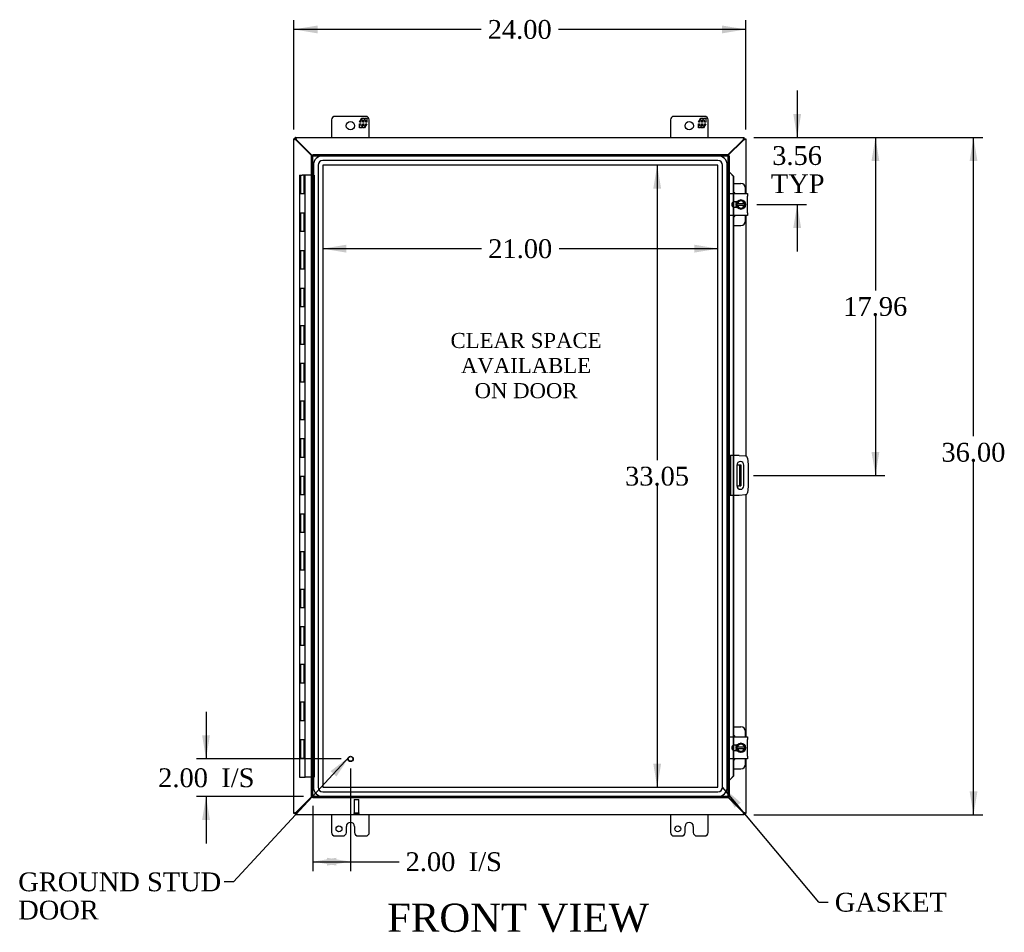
# Model space of a CAD drawing. Header units: inches. Extents: x 6 to 237, y 0 to 157.
# Tile 3 of 8: x 65 to 117, y 54 to 103. Entities that reach past the tile are written whole.
import ezdxf
from ezdxf.enums import TextEntityAlignment as Align

# ---------------------------------------------------------------- set-up
doc = ezdxf.new("R2010")
doc.units = ezdxf.units.IN
doc.header["$MEASUREMENT"] = 0
for name, color, linetype in [('COM40153-1', 7, 'CONTINUOUS'), ('COM40153-2', 7, 'CONTINUOUS'), ('COM42667', 7, 'CONTINUOUS'), ('COM42780', 7, 'CONTINUOUS'), ('COM48487', 7, 'CONTINUOUS'), ('COM70219', 7, 'CONTINUOUS'), ('COM71780-20', 7, 'CONTINUOUS'), ('DEFAULT', 7, 'CONTINUOUS'), ('FET07710', 7, 'CONTINUOUS'), ('HNG10620-32B', 7, 'CONTINUOUS'), ('HNG10620-32C', 7, 'CONTINUOUS'), ('SCC19011', 7, 'CONTINUOUS'), ('SPR20265', 7, 'CONTINUOUS'), ('STD21878', 7, 'CONTINUOUS'), ('WAF25035', 7, 'CONTINUOUS')]:
    doc.layers.add(name, color=color, linetype=linetype)
doc.styles.add('SEACAD_TIMES_NEW_ROMAN', font='times.ttf')

# ---------------------------------------------------------------- blocks, each defined once
blk = doc.blocks.new('SEANNOT_GROUP2')
at = {"layer": 'DEFAULT', "linetype": 'Continuous'}
blk.add_hatch(color=136, dxfattribs=at).paths.add_polyline_path([(81.452, 62.296), (82.147, 63.355), (81.146, 62.579)])
at = {"layer": 'DEFAULT', "color": 136, "linetype": 'Continuous'}
blk.add_line((75.986, 56.694), (75.486, 56.694), dxfattribs=at)
blk.add_lwpolyline([(75.986, 56.694), (82.147, 63.355)], dxfattribs=at)
at = {"layer": 'DEFAULT', "color": 136, "linetype": 'Continuous', "style": 'SEACAD_TIMES_NEW_ROMAN'}
for s, p in [('GROUND STUD', (64.544, 57.194)), ('DOOR', (64.544, 55.694))]:
    blk.add_text(s, height=1, dxfattribs=at).set_placement(p, align=Align.TOP_LEFT)
blk = doc.blocks.new('SEANNOT_GROUP3')
at = {"layer": 'DEFAULT', "linetype": 'Continuous'}
blk.add_hatch(color=136, dxfattribs=at).paths.add_polyline_path([(102.933, 60.906), (101.972, 61.732), (102.613, 60.639)])
at = {"layer": 'DEFAULT', "color": 136, "linetype": 'Continuous'}
blk.add_line((107.082, 55.611), (107.582, 55.611), dxfattribs=at)
blk.add_lwpolyline([(107.082, 55.611), (101.972, 61.732)], dxfattribs=at)
at = {"layer": 'DEFAULT', "color": 136, "linetype": 'Continuous', "style": 'SEACAD_TIMES_NEW_ROMAN'}
blk.add_text('GASKET', height=1, dxfattribs=at).set_placement((107.932, 56.111), align=Align.TOP_LEFT)
blk = doc.blocks.new('GDIMGGROUP')
at = {"layer": 'DEFAULT', "linetype": 'Continuous'}
for points in [[(115.511, 95.008), (115.302, 96.258), (115.094, 95.008)], [(115.511, 61.508), (115.094, 61.508), (115.302, 60.258)]]:
    blk.add_hatch(color=136, dxfattribs=at).paths.add_polyline_path(points)
at = {"layer": 'DEFAULT', "color": 136, "linetype": 'Continuous'}
for p, q in [((103.624, 96.258), (115.802, 96.258)), ((115.302, 80.377), (115.302, 96.258)), ((115.302, 60.258), (115.302, 79.027)), ((103.624, 60.258), (115.802, 60.258))]:
    blk.add_line(p, q, dxfattribs=at)
at = {"layer": 'DEFAULT', "color": 136, "linetype": 'Continuous', "style": 'SEACAD_TIMES_NEW_ROMAN'}
blk.add_text('36.00', height=1, dxfattribs=at).set_placement((113.596, 80.027), align=Align.TOP_LEFT)
blk = doc.blocks.new('GDIMGGROUP1')
at = {"layer": 'DEFAULT', "linetype": 'Continuous'}
for points in [[(74.315, 64.477), (74.523, 63.227), (74.731, 64.477)], [(74.315, 59.977), (74.731, 59.977), (74.523, 61.227)]]:
    blk.add_hatch(color=136, dxfattribs=at).paths.add_polyline_path(points)
at = {"layer": 'DEFAULT', "color": 136, "linetype": 'Continuous'}
for p, q in [((74.523, 65.727), (74.523, 63.227)), ((81.705, 63.227), (74.023, 63.227)), ((79.705, 61.227), (74.023, 61.227)), ((74.523, 61.227), (74.523, 58.727))]:
    blk.add_line(p, q, dxfattribs=at)
at = {"layer": 'DEFAULT', "color": 136, "linetype": 'Continuous', "style": 'SEACAD_TIMES_NEW_ROMAN'}
for s, p in [('I/S', (75.335, 62.727)), ('2.00', (71.981, 62.727))]:
    blk.add_text(s, height=1, dxfattribs=at).set_placement(p, align=Align.TOP_LEFT)
blk = doc.blocks.new('GDIMGGROUP9')
at = {"layer": 'DEFAULT', "linetype": 'Continuous'}
for points in [[(106.14, 97.508), (105.724, 97.508), (105.932, 96.258)], [(106.14, 91.446), (105.932, 92.696), (105.724, 91.446)]]:
    blk.add_hatch(color=136, dxfattribs=at).paths.add_polyline_path(points)
at = {"layer": 'DEFAULT', "color": 136, "linetype": 'Continuous'}
for p, q in [((105.932, 98.758), (105.932, 96.258)), ((103.624, 96.258), (106.432, 96.258)), ((103.792, 92.696), (106.432, 92.696)), ((105.932, 92.696), (105.932, 90.196))]:
    blk.add_line(p, q, dxfattribs=at)
at = {"layer": 'DEFAULT', "color": 136, "linetype": 'Continuous', "style": 'SEACAD_TIMES_NEW_ROMAN'}
for s, p in [('3.56', (104.605, 95.8)), ('TYP', (104.534, 94.3))]:
    blk.add_text(s, height=1, dxfattribs=at).set_placement(p, align=Align.TOP_LEFT)
blk = doc.blocks.new('GDIMGGROUP10')
at = {"layer": 'DEFAULT', "linetype": 'Continuous'}
for points in [[(110.298, 95.008), (110.09, 96.258), (109.881, 95.008)], [(110.298, 79.548), (109.881, 79.548), (110.09, 78.298)]]:
    blk.add_hatch(color=136, dxfattribs=at).paths.add_polyline_path(points)
at = {"layer": 'DEFAULT', "color": 136, "linetype": 'Continuous'}
for p, q in [((103.624, 96.258), (110.59, 96.258)), ((110.09, 96.258), (110.09, 88.128)), ((110.09, 86.778), (110.09, 78.298)), ((103.603, 78.298), (110.59, 78.298))]:
    blk.add_line(p, q, dxfattribs=at)
at = {"layer": 'DEFAULT', "color": 136, "linetype": 'Continuous', "style": 'SEACAD_TIMES_NEW_ROMAN'}
blk.add_text('17.96', height=1, dxfattribs=at).set_placement((108.383, 87.778), align=Align.TOP_LEFT)
blk = doc.blocks.new('GDIMGGROUP15')
at = {"layer": 'DEFAULT', "linetype": 'Continuous'}
for points in [[(81.455, 57.558), (81.455, 57.974), (80.205, 57.766)], [(80.955, 57.558), (82.205, 57.766), (80.955, 57.974)]]:
    blk.add_hatch(color=136, dxfattribs=at).paths.add_polyline_path(points)
at = {"layer": 'DEFAULT', "color": 136, "linetype": 'Continuous'}
for p, q in [((82.205, 62.727), (82.205, 57.266)), ((80.205, 60.727), (80.205, 57.266)), ((80.205, 57.766), (84.278, 57.766)), ((84.278, 57.766), (84.778, 57.766))]:
    blk.add_line(p, q, dxfattribs=at)
at = {"layer": 'DEFAULT', "color": 136, "linetype": 'Continuous', "style": 'SEACAD_TIMES_NEW_ROMAN'}
for s, p in [('2.00', (85.128, 58.266)), ('I/S', (88.482, 58.266))]:
    blk.add_text(s, height=1, dxfattribs=at).set_placement(p, align=Align.TOP_LEFT)
blk = doc.blocks.new('GDIMGGROUP21')
at = {"layer": 'DEFAULT', "linetype": 'Continuous'}
for points in [[(80.446, 102.211), (79.196, 102.003), (80.446, 101.794)], [(101.946, 102.211), (101.946, 101.794), (103.196, 102.003)]]:
    blk.add_hatch(color=136, dxfattribs=at).paths.add_polyline_path(points)
at = {"layer": 'DEFAULT', "color": 136, "linetype": 'Continuous'}
for p, q in [((79.196, 96.686), (79.196, 102.503)), ((103.196, 96.686), (103.196, 102.503)), ((89.14, 102.003), (79.196, 102.003)), ((103.196, 102.003), (93.252, 102.003))]:
    blk.add_line(p, q, dxfattribs=at)
at = {"layer": 'DEFAULT', "color": 136, "linetype": 'Continuous', "style": 'SEACAD_TIMES_NEW_ROMAN'}
blk.add_text('24.00', height=1, dxfattribs=at).set_placement((89.49, 102.503), align=Align.TOP_LEFT)
blk = doc.blocks.new('GDIMGGROUP24')
at = {"layer": 'DEFAULT', "linetype": 'Continuous'}
for points in [[(98.286, 93.535), (98.703, 93.535), (98.494, 94.785)], [(98.286, 62.981), (98.494, 61.731), (98.703, 62.981)]]:
    blk.add_hatch(color=136, dxfattribs=at).paths.add_polyline_path(points)
at = {"layer": 'DEFAULT', "color": 136, "linetype": 'Continuous'}
for p, q in [((98.494, 94.785), (98.494, 79.108)), ((98.494, 77.758), (98.494, 61.731))]:
    blk.add_line(p, q, dxfattribs=at)
at = {"layer": 'DEFAULT', "color": 136, "linetype": 'Continuous', "style": 'SEACAD_TIMES_NEW_ROMAN'}
blk.add_text('33.05', height=1, dxfattribs=at).set_placement((96.788, 78.758), align=Align.TOP_LEFT)
blk = doc.blocks.new('GDIMGGROUP25')
at = {"layer": 'DEFAULT', "linetype": 'Continuous'}
for points in [[(81.975, 90.557), (80.725, 90.349), (81.975, 90.14)], [(100.473, 90.557), (100.473, 90.14), (101.723, 90.349)]]:
    blk.add_hatch(color=136, dxfattribs=at).paths.add_polyline_path(points)
at = {"layer": 'DEFAULT', "color": 136, "linetype": 'Continuous'}
for p, q in [((89.168, 90.349), (80.725, 90.349)), ((101.723, 90.349), (93.28, 90.349))]:
    blk.add_line(p, q, dxfattribs=at)
at = {"layer": 'DEFAULT', "color": 136, "linetype": 'Continuous', "style": 'SEACAD_TIMES_NEW_ROMAN'}
blk.add_text('21.00', height=1, dxfattribs=at).set_placement((89.518, 90.849), align=Align.TOP_LEFT)

msp = doc.modelspace()

# ---------------------------------------------------------------- linework, layer by layer
at = {"layer": 'COM40153-1', "color": 7}
for p, q in [((102.728, 78.86), (102.838, 78.86)), ((102.838, 78.86), (102.874, 78.86)), ((102.874, 78.86), (102.946, 78.86)), ((102.874, 78.86), (102.874, 77.735)), ((102.946, 78.86), (102.946, 77.735)), ((102.728, 77.735), (102.838, 77.735)), ((102.874, 77.735), (102.838, 77.735)), ((102.874, 77.735), (102.946, 77.735))]:
    msp.add_line(p, q, dxfattribs=at)
at = {"layer": 'COM40153-2', "color": 7}
for p, q in [((102.393, 79.36), (102.321, 79.36)), ((102.393, 79.36), (102.393, 77.235)), ((102.393, 79.36), (102.429, 79.36)), ((102.844, 79.36), (102.429, 79.36)), ((102.844, 79.36), (103.178, 79.331)), ((103.292, 79.217), (103.321, 78.883)), ((102.728, 78.848), (102.728, 77.748)), ((103.103, 77.748), (103.103, 78.848)), ((103.321, 78.883), (103.321, 77.712)), ((103.321, 77.712), (103.292, 77.378)), ((102.393, 77.235), (102.321, 77.235)), ((102.429, 77.235), (102.393, 77.235)), ((102.844, 77.235), (102.429, 77.235)), ((103.178, 77.264), (102.844, 77.235))]:
    msp.add_line(p, q, dxfattribs=at)
for centre, radius, start, end in [((102.915, 78.848), 0.188, 0, 180), ((103.167, 79.206), 0.125, 5, 85), ((102.915, 77.748), 0.188, 180, 0), ((103.167, 77.389), 0.125, 275, 355)]:
    msp.add_arc(centre, radius, start, end, dxfattribs=at)
at = {"layer": 'COM42667', "color": 7}
for p, q in [((102.322, 93.141), (102.322, 93.284)), ((102.322, 93.284), (103.292, 93.284)), ((102.322, 93.141), (102.322, 92.25)), ((103.292, 93.284), (103.292, 93.141)), ((103.292, 92.25), (103.292, 93.141)), ((102.736, 92.836), (102.597, 92.836)), ((102.322, 92.107), (102.322, 92.25)), ((103.292, 92.107), (102.322, 92.107)), ((102.597, 92.555), (102.736, 92.555)), ((103.292, 92.25), (103.292, 92.107)), ((102.322, 64.265), (102.322, 64.408)), ((102.322, 64.408), (103.292, 64.408)), ((103.292, 64.408), (103.292, 64.265)), ((102.322, 64.265), (102.322, 63.374)), ((102.736, 63.96), (102.597, 63.96)), ((103.292, 63.374), (103.292, 64.265)), ((102.322, 63.231), (102.322, 63.374)), ((102.597, 63.679), (102.736, 63.679)), ((103.292, 63.374), (103.292, 63.231)), ((103.292, 63.231), (102.322, 63.231))]:
    msp.add_line(p, q, dxfattribs=at)
for centre in [(102.597, 92.696), (102.597, 63.82)]:
    msp.add_arc(centre, 0.14, 90, 270, dxfattribs=at)
at = {"layer": 'COM42780', "color": 7}
for p, q in [((102.546, 93.811), (102.943, 93.811)), ((103.193, 93.284), (103.193, 93.561)), ((102.693, 92.762), (102.693, 92.836)), ((102.693, 92.555), (102.693, 92.627)), ((103.193, 91.83), (103.193, 92.107)), ((102.546, 91.58), (102.943, 91.58)), ((102.546, 64.935), (102.943, 64.935)), ((103.193, 64.408), (103.193, 64.685)), ((102.693, 63.886), (102.693, 63.96)), ((102.693, 63.679), (102.693, 63.751)), ((103.193, 62.954), (103.193, 63.231)), ((102.546, 62.704), (102.943, 62.704))]:
    msp.add_line(p, q, dxfattribs=at)
for centre, start, end in [((102.943, 93.561), 0, 90), ((102.443, 93.124), 39.9324, 65.6695), ((102.443, 92.267), 294.3305, 320.0676), ((102.943, 91.83), 270, 0), ((102.943, 64.685), 0, 90), ((102.443, 64.248), 39.9324, 65.6695), ((102.443, 63.391), 294.3305, 320.0676), ((102.943, 62.954), 270, 0)]:
    msp.add_arc(centre, 0.25, start, end, dxfattribs=at)
at = {"layer": 'COM48487', "color": 7}
for p, q in [((79.268, 96.186), (79.196, 96.186)), ((79.196, 60.33), (79.196, 96.186)), ((79.268, 96.258), (103.124, 96.258)), ((79.268, 96.186), (79.268, 96.258)), ((79.328, 96.107), (79.304, 96.124)), ((80.148, 95.288), (79.328, 96.107)), ((79.346, 96.125), (79.33, 96.15)), ((80.184, 95.288), (79.346, 96.125)), ((103.046, 96.125), (102.249, 95.329)), ((103.064, 96.107), (102.249, 95.293)), ((103.062, 96.15), (103.046, 96.125)), ((103.088, 96.124), (103.064, 96.107)), ((103.124, 96.186), (103.124, 96.258)), ((103.124, 96.186), (103.196, 96.186)), ((103.196, 96.186), (103.196, 93.284)), ((103.196, 92.107), (103.196, 79.328)), ((103.196, 77.267), (103.196, 64.408)), ((103.196, 63.231), (103.196, 60.33)), ((79.328, 60.408), (80.148, 61.227)), ((79.346, 60.39), (80.184, 61.227)), ((102.249, 61.223), (103.064, 60.408)), ((102.249, 61.187), (103.046, 60.39)), ((79.268, 60.33), (79.196, 60.33)), ((79.268, 60.33), (79.268, 60.258)), ((103.124, 60.258), (79.268, 60.258)), ((79.304, 60.391), (79.328, 60.408)), ((79.33, 60.366), (79.346, 60.39)), ((103.046, 60.39), (103.062, 60.366)), ((103.064, 60.408), (103.088, 60.391)), ((103.124, 60.33), (103.196, 60.33)), ((103.124, 60.33), (103.124, 60.258))]:
    msp.add_line(p, q, dxfattribs=at)
for points, knots in [([(79.304, 96.124), (79.29, 96.129), (79.276, 96.134), (79.25, 96.144), (79.238, 96.15), (79.218, 96.16), (79.21, 96.165), (79.199, 96.175), (79.196, 96.18), (79.196, 96.186)], [0, 0, 0, 0, 0.25, 0.25, 0.5, 0.5, 0.75, 0.75, 1, 1, 1, 1]), ([(79.33, 96.15), (79.325, 96.164), (79.32, 96.178), (79.309, 96.204), (79.304, 96.216), (79.294, 96.236), (79.289, 96.244), (79.279, 96.255), (79.273, 96.258), (79.268, 96.258)], [0, 0, 0, 0, 0.25, 0.25, 0.5, 0.5, 0.75, 0.75, 1, 1, 1, 1]), ([(79.33, 96.15), (79.32, 96.159), (79.309, 96.168), (79.289, 96.182), (79.279, 96.186), (79.268, 96.186)], [0, 0, 0, 0, 0.5, 0.5, 1, 1, 1, 1]), ([(79.304, 96.124), (79.3, 96.129), (79.295, 96.134), (79.286, 96.144), (79.282, 96.15), (79.275, 96.16), (79.273, 96.165), (79.269, 96.175), (79.268, 96.18), (79.268, 96.186)], [0, 0, 0, 0, 0.25, 0.25, 0.5, 0.5, 0.75, 0.75, 1, 1, 1, 1]), ([(103.124, 96.258), (103.119, 96.258), (103.114, 96.255), (103.104, 96.244), (103.098, 96.236), (103.088, 96.216), (103.083, 96.204), (103.073, 96.178), (103.068, 96.164), (103.062, 96.15)], [0, 0, 0, 0, 0.25, 0.25, 0.5, 0.5, 0.75, 0.75, 1, 1, 1, 1]), ([(103.124, 96.186), (103.114, 96.186), (103.104, 96.182), (103.083, 96.168), (103.073, 96.159), (103.062, 96.15)], [0, 0, 0, 0, 0.5, 0.5, 1, 1, 1, 1]), ([(103.124, 96.186), (103.124, 96.18), (103.123, 96.175), (103.12, 96.165), (103.117, 96.16), (103.11, 96.15), (103.106, 96.144), (103.098, 96.134), (103.093, 96.129), (103.088, 96.124)], [0, 0, 0, 0, 0.25, 0.25, 0.5, 0.5, 0.75, 0.75, 1, 1, 1, 1]), ([(103.196, 96.186), (103.196, 96.18), (103.193, 96.175), (103.183, 96.165), (103.175, 96.16), (103.155, 96.15), (103.143, 96.144), (103.117, 96.134), (103.102, 96.129), (103.088, 96.124)], [0, 0, 0, 0, 0.25, 0.25, 0.5, 0.5, 0.75, 0.75, 1, 1, 1, 1]), ([(79.196, 60.33), (79.196, 60.335), (79.199, 60.34), (79.21, 60.35), (79.218, 60.355), (79.238, 60.366), (79.25, 60.371), (79.276, 60.381), (79.29, 60.386), (79.304, 60.391)], [0, 0, 0, 0, 0.25, 0.25, 0.5, 0.5, 0.75, 0.75, 1, 1, 1, 1]), ([(79.268, 60.33), (79.268, 60.335), (79.269, 60.34), (79.273, 60.35), (79.275, 60.355), (79.282, 60.366), (79.286, 60.371), (79.295, 60.381), (79.3, 60.386), (79.304, 60.391)], [0, 0, 0, 0, 0.25, 0.25, 0.5, 0.5, 0.75, 0.75, 1, 1, 1, 1]), ([(79.268, 60.258), (79.273, 60.258), (79.279, 60.26), (79.289, 60.271), (79.294, 60.279), (79.304, 60.299), (79.309, 60.311), (79.32, 60.337), (79.325, 60.352), (79.33, 60.366)], [0, 0, 0, 0, 0.25, 0.25, 0.5, 0.5, 0.75, 0.75, 1, 1, 1, 1]), ([(79.268, 60.33), (79.279, 60.33), (79.289, 60.334), (79.309, 60.347), (79.32, 60.356), (79.33, 60.366)], [0, 0, 0, 0, 0.5, 0.5, 1, 1, 1, 1]), ([(103.062, 60.366), (103.068, 60.352), (103.073, 60.337), (103.083, 60.311), (103.088, 60.299), (103.098, 60.279), (103.104, 60.271), (103.114, 60.26), (103.119, 60.258), (103.124, 60.258)], [0, 0, 0, 0, 0.25, 0.25, 0.5, 0.5, 0.75, 0.75, 1, 1, 1, 1]), ([(103.062, 60.366), (103.073, 60.356), (103.083, 60.347), (103.104, 60.334), (103.114, 60.33), (103.124, 60.33)], [0, 0, 0, 0, 0.5, 0.5, 1, 1, 1, 1]), ([(103.088, 60.391), (103.093, 60.386), (103.098, 60.381), (103.106, 60.371), (103.11, 60.366), (103.117, 60.355), (103.12, 60.35), (103.123, 60.34), (103.124, 60.335), (103.124, 60.33)], [0, 0, 0, 0, 0.25, 0.25, 0.5, 0.5, 0.75, 0.75, 1, 1, 1, 1]), ([(103.088, 60.391), (103.102, 60.386), (103.117, 60.381), (103.143, 60.371), (103.155, 60.366), (103.175, 60.355), (103.183, 60.35), (103.193, 60.34), (103.196, 60.335), (103.196, 60.33)], [0, 0, 0, 0, 0.25, 0.25, 0.5, 0.5, 0.75, 0.75, 1, 1, 1, 1])]:
    msp.add_open_spline(points, degree=3, knots=knots, dxfattribs=at)
at = {"layer": 'COM70219', "color": 7}
for p, q in [((101.722, 95.284), (80.726, 95.284)), ((101.722, 95.283), (80.726, 95.283)), ((80.226, 94.784), (80.226, 61.732)), ((80.227, 94.784), (80.227, 61.732)), ((80.476, 94.784), (80.476, 61.732)), ((80.725, 94.784), (80.725, 61.732)), ((101.722, 95.034), (80.726, 95.034)), ((101.722, 94.785), (80.726, 94.785)), ((80.726, 94.784), (80.726, 61.732)), ((101.722, 94.784), (80.726, 94.784)), ((101.722, 61.732), (101.722, 94.784)), ((101.723, 61.732), (101.723, 94.784)), ((101.972, 61.732), (101.972, 94.784)), ((102.221, 61.732), (102.221, 94.784)), ((102.222, 61.732), (102.222, 94.784)), ((80.726, 61.732), (101.722, 61.732)), ((80.726, 61.731), (101.722, 61.731)), ((80.726, 61.482), (101.722, 61.482)), ((80.726, 61.233), (101.722, 61.233)), ((80.726, 61.232), (101.722, 61.232))]:
    msp.add_line(p, q, dxfattribs=at)
for centre, radius, start, end in [((80.726, 94.784), 0.5, 90, 180), ((80.726, 94.784), 0.499, 90, 180), ((101.722, 94.784), 0.5, 0, 90), ((101.722, 94.784), 0.499, 0, 90), ((80.726, 94.784), 0.25, 90, 180), ((80.726, 94.784), 0.001, 90, 180), ((101.722, 94.784), 0.25, 0, 90), ((101.722, 94.784), 0.001, 0, 90), ((80.726, 61.732), 0.5, 180, 270), ((80.726, 61.732), 0.499, 180, 270), ((80.726, 61.732), 0.25, 180, 270), ((80.726, 61.732), 0.001, 180, 270), ((101.722, 61.732), 0.5, 270, 0), ((101.722, 61.732), 0.001, 270, 0), ((101.722, 61.732), 0.25, 270, 0), ((101.722, 61.732), 0.499, 270, 0)]:
    msp.add_arc(centre, radius, start, end, dxfattribs=at)
at = {"layer": 'COM71780-20', "color": 7}
for p, q in [((80.133, 95.288), (80.205, 95.288)), ((80.133, 61.227), (80.133, 95.288)), ((80.205, 95.36), (80.205, 95.288)), ((80.205, 95.36), (102.249, 95.36)), ((80.205, 95.288), (102.249, 95.288)), ((80.205, 95.288), (80.241, 95.252)), ((80.205, 61.227), (80.205, 95.288)), ((80.205, 95.288), (80.241, 95.252)), ((102.249, 95.288), (102.213, 95.252)), ((102.249, 95.288), (102.213, 95.252)), ((102.249, 95.36), (102.249, 95.288)), ((102.249, 95.288), (102.249, 61.227)), ((102.321, 95.288), (102.249, 95.288)), ((102.321, 95.288), (102.321, 61.227)), ((102.321, 94.413), (102.249, 94.413)), ((102.334, 94.413), (102.321, 94.413)), ((102.343, 94.39), (102.353, 94.39)), ((102.363, 94.378), (102.534, 94.205)), ((102.363, 94.378), (102.376, 94.378)), ((102.376, 94.378), (102.546, 94.205)), ((102.534, 94.205), (102.534, 93.284)), ((102.546, 94.205), (102.534, 94.205)), ((102.546, 94.205), (102.546, 93.284)), ((102.534, 93.284), (102.534, 92.821)), ((102.546, 93.284), (102.546, 92.827)), ((102.534, 92.821), (102.534, 92.57)), ((102.546, 92.827), (102.546, 92.565)), ((102.534, 92.57), (102.534, 92.107)), ((102.534, 92.107), (102.534, 79.36)), ((102.546, 92.565), (102.546, 92.107)), ((102.546, 92.107), (102.546, 79.36)), ((102.534, 79.36), (102.534, 77.235)), ((102.546, 79.36), (102.546, 77.235)), ((102.534, 77.235), (102.534, 64.408)), ((102.546, 77.235), (102.546, 64.408)), ((102.534, 64.408), (102.534, 63.945)), ((102.546, 64.408), (102.546, 63.951)), ((102.534, 63.945), (102.534, 63.694)), ((102.546, 63.951), (102.546, 63.689)), ((102.534, 63.694), (102.534, 63.231)), ((102.546, 63.689), (102.546, 63.231)), ((102.534, 63.231), (102.534, 62.31)), ((102.546, 63.231), (102.546, 62.31)), ((102.534, 62.31), (102.363, 62.138)), ((102.546, 62.31), (102.376, 62.138)), ((102.546, 62.31), (102.534, 62.31)), ((102.321, 62.102), (102.249, 62.102)), ((102.321, 62.102), (102.334, 62.102)), ((102.353, 62.125), (102.343, 62.125)), ((102.363, 62.138), (102.376, 62.138)), ((80.133, 61.227), (80.205, 61.227)), ((80.205, 61.227), (80.241, 61.263)), ((80.205, 61.227), (80.241, 61.263)), ((102.249, 61.227), (80.205, 61.227)), ((80.205, 61.155), (80.205, 61.227)), ((102.249, 61.227), (102.213, 61.263)), ((102.249, 61.227), (102.213, 61.263)), ((102.249, 61.155), (102.249, 61.227)), ((102.321, 61.227), (102.249, 61.227)), ((102.249, 61.155), (80.205, 61.155))]:
    msp.add_line(p, q, dxfattribs=at)
for centre, radius, start, end in [((102.762, 95.464), 1.153, 245.7342, 249.4642), ((102.652, 94.647), 0.395, 216.3142, 223.0054), ((102.762, 95.464), 1.153, 249.4642, 250.458), ((102.762, 61.051), 1.153, 110.5358, 114.2658), ((102.652, 61.869), 0.395, 136.9946, 143.6858), ((102.762, 61.051), 1.153, 109.542, 110.5358)]:
    msp.add_arc(centre, radius, start, end, dxfattribs=at)
at = {"layer": 'FET07710', "color": 7}
for p, q in [((83.009, 97.383), (81.384, 97.383)), ((101.009, 97.383), (99.384, 97.383)), ((81.196, 97.195), (81.196, 96.258)), ((82.686, 97.077), (82.808, 97.29)), ((82.75, 97.077), (82.686, 97.077)), ((82.686, 96.768), (82.686, 96.98)), ((82.686, 96.98), (82.75, 96.98)), ((82.849, 97.183), (82.75, 97.183)), ((82.75, 97.183), (82.75, 97.077)), ((82.75, 96.98), (82.75, 96.874)), ((82.75, 96.874), (82.849, 96.874)), ((82.84, 96.845), (82.795, 96.768)), ((82.808, 97.29), (82.918, 97.29)), ((82.84, 96.768), (82.84, 96.845)), ((82.849, 97.077), (82.849, 97.183)), ((82.908, 97.077), (82.849, 97.077)), ((82.849, 96.874), (82.849, 96.98)), ((82.849, 96.98), (82.908, 96.98)), ((83.007, 97.183), (82.908, 97.183)), ((82.908, 97.183), (82.908, 97.077)), ((82.908, 96.98), (82.908, 96.874)), ((82.908, 96.874), (83.007, 96.874)), ((82.918, 97.29), (82.918, 97.212)), ((82.918, 97.212), (82.962, 97.29)), ((83.071, 96.98), (82.949, 96.768)), ((82.962, 97.29), (83.071, 97.29)), ((83.007, 97.077), (83.007, 97.183)), ((83.071, 97.077), (83.007, 97.077)), ((83.007, 96.874), (83.007, 96.98)), ((83.007, 96.98), (83.071, 96.98)), ((83.071, 97.29), (83.071, 97.077)), ((83.196, 96.258), (83.196, 97.195)), ((99.196, 97.195), (99.196, 96.258)), ((100.686, 97.077), (100.808, 97.29)), ((100.75, 97.077), (100.686, 97.077)), ((100.686, 96.768), (100.686, 96.98)), ((100.686, 96.98), (100.75, 96.98)), ((100.849, 97.183), (100.75, 97.183)), ((100.75, 97.183), (100.75, 97.077)), ((100.75, 96.98), (100.75, 96.874)), ((100.75, 96.874), (100.849, 96.874)), ((100.84, 96.845), (100.795, 96.768)), ((100.808, 97.29), (100.918, 97.29)), ((100.84, 96.768), (100.84, 96.845)), ((100.849, 97.077), (100.849, 97.183)), ((100.908, 97.077), (100.849, 97.077)), ((100.849, 96.874), (100.849, 96.98)), ((100.849, 96.98), (100.908, 96.98)), ((101.007, 97.183), (100.908, 97.183)), ((100.908, 97.183), (100.908, 97.077)), ((100.908, 96.98), (100.908, 96.874)), ((100.908, 96.874), (101.007, 96.874)), ((100.918, 97.29), (100.918, 97.212)), ((100.918, 97.212), (100.962, 97.29)), ((101.071, 96.98), (100.949, 96.768)), ((100.962, 97.29), (101.071, 97.29)), ((101.007, 97.077), (101.007, 97.183)), ((101.071, 97.077), (101.007, 97.077)), ((101.007, 96.874), (101.007, 96.98)), ((101.007, 96.98), (101.071, 96.98)), ((101.071, 97.29), (101.071, 97.077)), ((101.196, 96.258), (101.196, 97.195)), ((82.795, 96.768), (82.686, 96.768)), ((82.949, 96.768), (82.84, 96.768)), ((100.795, 96.768), (100.686, 96.768)), ((100.949, 96.768), (100.84, 96.768)), ((81.196, 60.258), (81.196, 59.32)), ((83.196, 59.32), (83.196, 60.258)), ((99.196, 60.258), (99.196, 59.32)), ((101.196, 59.32), (101.196, 60.258)), ((82.196, 59.851), (82.196, 59.851)), ((100.196, 59.851), (100.196, 59.851)), ((81.384, 59.133), (81.79, 59.133)), ((81.978, 59.32), (81.978, 59.633)), ((82.414, 59.633), (82.414, 59.32)), ((82.602, 59.133), (83.009, 59.133)), ((99.384, 59.133), (99.79, 59.133)), ((99.978, 59.32), (99.978, 59.633)), ((100.414, 59.633), (100.414, 59.32)), ((100.602, 59.133), (101.009, 59.133))]:
    msp.add_line(p, q, dxfattribs=at)
for centre, radius in [((82.196, 96.883), 0.219), ((100.196, 96.883), 0.219), ((81.587, 59.508), 0.156), ((99.587, 59.508), 0.156)]:
    msp.add_circle(centre, radius, dxfattribs=at)
for centre, radius, start, end in [((81.384, 97.195), 0.188, 90, 180), ((83.009, 97.195), 0.187, 0, 90), ((99.384, 97.195), 0.188, 90, 180), ((101.009, 97.195), 0.187, 0, 90), ((82.196, 59.633), 0.218, 90, 180), ((82.196, 59.633), 0.218, 0, 90), ((100.196, 59.633), 0.218, 90, 180), ((100.196, 59.633), 0.218, 0, 90), ((81.384, 59.32), 0.188, 180, 270), ((81.79, 59.32), 0.188, 270, 0), ((82.602, 59.32), 0.188, 180, 270), ((83.009, 59.32), 0.188, 270, 0), ((99.384, 59.32), 0.188, 180, 270), ((99.79, 59.32), 0.188, 270, 0), ((100.602, 59.32), 0.188, 180, 270), ((101.009, 59.32), 0.188, 270, 0)]:
    msp.add_arc(centre, radius, start, end, dxfattribs=at)
at = {"layer": 'HNG10620-32B', "color": 7}
for p, q in [((79.635, 93.258), (79.481, 93.258)), ((79.481, 93.258), (79.481, 92.258)), ((79.481, 92.258), (79.635, 92.258)), ((79.635, 91.258), (79.481, 91.258)), ((79.481, 91.258), (79.481, 90.258)), ((79.481, 90.258), (79.635, 90.258)), ((79.635, 89.258), (79.481, 89.258)), ((79.481, 89.258), (79.481, 88.258)), ((79.481, 88.258), (79.635, 88.258)), ((79.635, 87.258), (79.481, 87.258)), ((79.481, 87.258), (79.481, 86.258)), ((79.481, 86.258), (79.635, 86.258)), ((79.635, 85.258), (79.481, 85.258)), ((79.481, 85.258), (79.481, 84.258)), ((79.481, 84.258), (79.635, 84.258)), ((79.635, 83.258), (79.481, 83.258)), ((79.481, 83.258), (79.481, 82.258)), ((79.481, 82.258), (79.635, 82.258)), ((79.635, 81.258), (79.481, 81.258)), ((79.481, 81.258), (79.481, 80.258)), ((79.481, 80.258), (79.635, 80.258)), ((79.635, 79.258), (79.481, 79.258)), ((79.481, 79.258), (79.481, 78.258)), ((79.481, 78.258), (79.635, 78.258)), ((79.635, 77.258), (79.481, 77.258)), ((79.481, 77.258), (79.481, 76.258)), ((79.481, 76.258), (79.635, 76.258)), ((79.635, 75.258), (79.481, 75.258)), ((79.481, 75.258), (79.481, 74.258)), ((79.481, 74.258), (79.635, 74.258)), ((79.635, 73.258), (79.481, 73.258)), ((79.481, 73.258), (79.481, 72.258)), ((79.481, 72.258), (79.635, 72.258)), ((79.635, 71.258), (79.481, 71.258)), ((79.481, 71.258), (79.481, 70.258)), ((79.481, 70.258), (79.635, 70.258)), ((79.635, 69.258), (79.481, 69.258)), ((79.481, 69.258), (79.481, 68.258)), ((79.481, 68.258), (79.635, 68.258)), ((79.635, 67.258), (79.481, 67.258)), ((79.481, 67.258), (79.481, 66.258)), ((79.481, 66.258), (79.635, 66.258)), ((79.635, 65.258), (79.481, 65.258)), ((79.481, 65.258), (79.481, 64.258)), ((79.481, 64.258), (79.635, 64.258)), ((79.635, 63.258), (79.481, 63.258)), ((79.481, 63.258), (79.481, 62.258)), ((79.481, 62.258), (79.789, 62.258))]:
    msp.add_line(p, q, dxfattribs=at)
at = {"layer": 'HNG10620-32C', "color": 7}
for p, q in [((79.481, 94.258), (79.635, 94.258)), ((79.481, 94.258), (79.481, 93.258)), ((79.541, 94.258), (79.541, 93.258)), ((80.133, 94.258), (79.635, 94.258)), ((79.718, 94.258), (79.718, 93.258)), ((79.729, 93.258), (79.729, 94.258)), ((79.771, 94.258), (79.771, 93.258)), ((79.789, 93.258), (79.789, 94.258)), ((80.176, 94.258), (80.133, 94.258)), ((80.205, 94.258), (80.176, 94.258)), ((80.205, 94.258), (80.265, 94.258)), ((80.265, 94.258), (80.265, 62.258)), ((79.635, 93.258), (79.481, 93.258)), ((79.789, 93.258), (79.635, 93.258)), ((79.789, 92.258), (79.789, 93.258)), ((79.481, 92.258), (79.635, 92.258)), ((79.481, 92.258), (79.481, 91.258)), ((79.541, 92.258), (79.541, 91.258)), ((79.635, 92.258), (79.789, 92.258)), ((79.718, 92.258), (79.718, 91.258)), ((79.729, 91.258), (79.729, 92.258)), ((79.771, 92.258), (79.771, 91.258)), ((79.789, 91.258), (79.789, 92.258)), ((79.635, 91.258), (79.481, 91.258)), ((79.789, 91.258), (79.635, 91.258)), ((79.789, 90.258), (79.789, 91.258)), ((79.481, 90.258), (79.635, 90.258)), ((79.481, 90.258), (79.481, 89.258)), ((79.541, 90.258), (79.541, 89.258)), ((79.635, 90.258), (79.789, 90.258)), ((79.718, 90.258), (79.718, 89.258)), ((79.729, 89.258), (79.729, 90.258)), ((79.771, 90.258), (79.771, 89.258)), ((79.789, 89.258), (79.789, 90.258)), ((79.635, 89.258), (79.481, 89.258)), ((79.789, 89.258), (79.635, 89.258)), ((79.789, 88.258), (79.789, 89.258)), ((79.481, 88.258), (79.635, 88.258)), ((79.481, 88.258), (79.481, 87.258)), ((79.541, 88.258), (79.541, 87.258)), ((79.635, 88.258), (79.789, 88.258)), ((79.718, 88.258), (79.718, 87.258)), ((79.729, 87.258), (79.729, 88.258)), ((79.771, 88.258), (79.771, 87.258)), ((79.789, 87.258), (79.789, 88.258)), ((79.635, 87.258), (79.481, 87.258)), ((79.789, 87.258), (79.635, 87.258)), ((79.789, 86.258), (79.789, 87.258)), ((79.481, 86.258), (79.635, 86.258)), ((79.481, 86.258), (79.481, 85.258)), ((79.541, 86.258), (79.541, 85.258)), ((79.635, 86.258), (79.789, 86.258)), ((79.718, 86.258), (79.718, 85.258)), ((79.729, 85.258), (79.729, 86.258)), ((79.771, 86.258), (79.771, 85.258)), ((79.789, 85.258), (79.789, 86.258)), ((79.635, 85.258), (79.481, 85.258)), ((79.789, 85.258), (79.635, 85.258)), ((79.789, 84.258), (79.789, 85.258)), ((79.481, 84.258), (79.635, 84.258)), ((79.481, 84.258), (79.481, 83.258)), ((79.541, 84.258), (79.541, 83.258)), ((79.635, 84.258), (79.789, 84.258)), ((79.718, 84.258), (79.718, 83.258)), ((79.729, 83.258), (79.729, 84.258)), ((79.771, 84.258), (79.771, 83.258)), ((79.789, 83.258), (79.789, 84.258)), ((79.635, 83.258), (79.481, 83.258)), ((79.789, 83.258), (79.635, 83.258)), ((79.789, 82.258), (79.789, 83.258)), ((79.481, 82.258), (79.635, 82.258)), ((79.481, 82.258), (79.481, 81.258)), ((79.541, 82.258), (79.541, 81.258)), ((79.635, 82.258), (79.789, 82.258)), ((79.718, 82.258), (79.718, 81.258)), ((79.729, 81.258), (79.729, 82.258)), ((79.771, 82.258), (79.771, 81.258)), ((79.789, 81.258), (79.789, 82.258)), ((79.635, 81.258), (79.481, 81.258)), ((79.789, 81.258), (79.635, 81.258)), ((79.789, 80.258), (79.789, 81.258)), ((79.481, 80.258), (79.635, 80.258)), ((79.481, 80.258), (79.481, 79.258)), ((79.541, 80.258), (79.541, 79.258)), ((79.635, 80.258), (79.789, 80.258)), ((79.718, 80.258), (79.718, 79.258)), ((79.729, 79.258), (79.729, 80.258)), ((79.771, 80.258), (79.771, 79.258)), ((79.789, 79.258), (79.789, 80.258)), ((79.635, 79.258), (79.481, 79.258)), ((79.789, 79.258), (79.635, 79.258)), ((79.789, 78.258), (79.789, 79.258)), ((79.481, 78.258), (79.635, 78.258)), ((79.481, 78.258), (79.481, 77.258)), ((79.541, 78.258), (79.541, 77.258)), ((79.635, 78.258), (79.789, 78.258)), ((79.718, 78.258), (79.718, 77.258)), ((79.729, 77.258), (79.729, 78.258)), ((79.771, 78.258), (79.771, 77.258)), ((79.789, 77.258), (79.789, 78.258)), ((79.635, 77.258), (79.481, 77.258)), ((79.789, 77.258), (79.635, 77.258)), ((79.789, 76.258), (79.789, 77.258)), ((79.481, 76.258), (79.635, 76.258)), ((79.481, 76.258), (79.481, 75.258)), ((79.541, 76.258), (79.541, 75.258)), ((79.635, 76.258), (79.789, 76.258)), ((79.718, 76.258), (79.718, 75.258)), ((79.729, 75.258), (79.729, 76.258)), ((79.771, 76.258), (79.771, 75.258)), ((79.789, 75.258), (79.789, 76.258)), ((79.635, 75.258), (79.481, 75.258)), ((79.789, 75.258), (79.635, 75.258)), ((79.789, 74.258), (79.789, 75.258)), ((79.481, 74.258), (79.635, 74.258)), ((79.481, 74.258), (79.481, 73.258)), ((79.541, 74.258), (79.541, 73.258)), ((79.635, 74.258), (79.789, 74.258)), ((79.718, 74.258), (79.718, 73.258)), ((79.729, 73.258), (79.729, 74.258)), ((79.771, 74.258), (79.771, 73.258)), ((79.789, 73.258), (79.789, 74.258)), ((79.635, 73.258), (79.481, 73.258)), ((79.789, 73.258), (79.635, 73.258)), ((79.789, 72.258), (79.789, 73.258)), ((79.481, 72.258), (79.635, 72.258)), ((79.481, 72.258), (79.481, 71.258)), ((79.541, 72.258), (79.541, 71.258)), ((79.635, 72.258), (79.789, 72.258)), ((79.718, 72.258), (79.718, 71.258)), ((79.729, 71.258), (79.729, 72.258)), ((79.771, 72.258), (79.771, 71.258)), ((79.789, 71.258), (79.789, 72.258)), ((79.635, 71.258), (79.481, 71.258)), ((79.789, 71.258), (79.635, 71.258)), ((79.789, 70.258), (79.789, 71.258)), ((79.481, 70.258), (79.635, 70.258)), ((79.481, 70.258), (79.481, 69.258)), ((79.541, 70.258), (79.541, 69.258)), ((79.635, 70.258), (79.789, 70.258)), ((79.718, 70.258), (79.718, 69.258)), ((79.729, 69.258), (79.729, 70.258)), ((79.771, 70.258), (79.771, 69.258)), ((79.789, 69.258), (79.789, 70.258)), ((79.635, 69.258), (79.481, 69.258)), ((79.789, 69.258), (79.635, 69.258)), ((79.789, 68.258), (79.789, 69.258)), ((79.481, 68.258), (79.635, 68.258)), ((79.481, 68.258), (79.481, 67.258)), ((79.541, 68.258), (79.541, 67.258)), ((79.635, 68.258), (79.789, 68.258)), ((79.718, 68.258), (79.718, 67.258)), ((79.729, 67.258), (79.729, 68.258)), ((79.771, 68.258), (79.771, 67.258)), ((79.789, 67.258), (79.789, 68.258)), ((79.635, 67.258), (79.481, 67.258)), ((79.789, 67.258), (79.635, 67.258)), ((79.789, 66.258), (79.789, 67.258)), ((79.481, 66.258), (79.635, 66.258)), ((79.481, 66.258), (79.481, 65.258)), ((79.541, 66.258), (79.541, 65.258)), ((79.635, 66.258), (79.789, 66.258)), ((79.718, 66.258), (79.718, 65.258)), ((79.729, 65.258), (79.729, 66.258)), ((79.771, 66.258), (79.771, 65.258)), ((79.789, 65.258), (79.789, 66.258)), ((79.635, 65.258), (79.481, 65.258)), ((79.789, 65.258), (79.635, 65.258)), ((79.789, 64.258), (79.789, 65.258)), ((79.481, 64.258), (79.635, 64.258)), ((79.481, 64.258), (79.481, 63.258)), ((79.541, 64.258), (79.541, 63.258)), ((79.635, 64.258), (79.789, 64.258)), ((79.718, 64.258), (79.718, 63.258)), ((79.729, 63.258), (79.729, 64.258)), ((79.771, 64.258), (79.771, 63.258)), ((79.789, 63.258), (79.789, 64.258)), ((79.635, 63.258), (79.481, 63.258)), ((79.789, 63.258), (79.635, 63.258)), ((79.789, 62.258), (79.789, 63.258)), ((80.133, 62.258), (79.789, 62.258)), ((80.176, 62.258), (80.133, 62.258)), ((80.205, 62.258), (80.176, 62.258)), ((80.205, 62.258), (80.265, 62.258))]:
    msp.add_line(p, q, dxfattribs=at)
at = {"layer": 'SCC19011', "color": 7}
for p, q in [((102.943, 92.937), (102.728, 92.805)), ((102.728, 92.805), (102.728, 92.73)), ((102.728, 92.73), (102.728, 92.662)), ((102.748, 92.73), (102.728, 92.73)), ((102.728, 92.662), (102.728, 92.587)), ((102.728, 92.662), (102.748, 92.662)), ((102.759, 92.73), (102.748, 92.73)), ((102.748, 92.662), (102.759, 92.662)), ((103.127, 92.73), (102.759, 92.73)), ((102.759, 92.662), (103.127, 92.662)), ((103.158, 92.805), (102.943, 92.937)), ((103.138, 92.73), (103.127, 92.73)), ((103.127, 92.662), (103.138, 92.662)), ((103.158, 92.73), (103.138, 92.73)), ((103.138, 92.662), (103.158, 92.662)), ((103.158, 92.73), (103.158, 92.805)), ((103.158, 92.662), (103.158, 92.73)), ((103.158, 92.587), (103.158, 92.662)), ((102.728, 92.587), (102.943, 92.455)), ((102.943, 92.455), (103.158, 92.587)), ((102.943, 64.061), (102.728, 63.929)), ((102.728, 63.929), (102.728, 63.854)), ((102.728, 63.854), (102.728, 63.786)), ((102.748, 63.854), (102.728, 63.854)), ((102.759, 63.854), (102.748, 63.854)), ((103.127, 63.854), (102.759, 63.854)), ((103.158, 63.929), (102.943, 64.061)), ((103.138, 63.854), (103.127, 63.854)), ((103.158, 63.854), (103.138, 63.854)), ((103.158, 63.854), (103.158, 63.929)), ((103.158, 63.786), (103.158, 63.854)), ((102.728, 63.786), (102.728, 63.711)), ((102.728, 63.786), (102.748, 63.786)), ((102.728, 63.711), (102.943, 63.579)), ((102.748, 63.786), (102.759, 63.786)), ((102.759, 63.786), (103.127, 63.786)), ((102.943, 63.579), (103.158, 63.711)), ((103.127, 63.786), (103.138, 63.786)), ((103.138, 63.786), (103.158, 63.786)), ((103.158, 63.711), (103.158, 63.786))]:
    msp.add_line(p, q, dxfattribs=at)
for centre, start, end in [((102.943, 92.696), 10.4474, 169.5526), ((102.943, 92.696), 190.4474, 349.5526), ((102.943, 63.82), 10.4474, 169.5526), ((102.943, 63.82), 190.4474, 349.5526)]:
    msp.add_arc(centre, 0.188, start, end, dxfattribs=at)
at = {"layer": 'SPR20265', "color": 7}
for points, knots in [([(102.725, 92.837), (102.713, 92.818), (102.691, 92.771), (102.677, 92.692), (102.692, 92.611), (102.714, 92.57), (102.725, 92.554)], [0.95809881, 0.95809881, 0.95809881, 0.95809881, 0.9661238, 0.97598802, 0.98694613, 0.99365696, 0.99365696, 0.99365696, 0.99365696]), ([(102.725, 63.961), (102.713, 63.942), (102.691, 63.895), (102.677, 63.816), (102.692, 63.735), (102.714, 63.694), (102.725, 63.678)], [0.95809881, 0.95809881, 0.95809881, 0.95809881, 0.9661238, 0.97598802, 0.98694613, 0.99365696, 0.99365696, 0.99365696, 0.99365696]), ([(102.735, 63.961), (102.718, 63.937), (102.692, 63.88), (102.687, 63.786), (102.708, 63.718), (102.728, 63.685), (102.733, 63.679)], [0.7674218, 0.7674218, 0.7674218, 0.7674218, 0.77798983, 0.7890906, 0.80019147, 0.80289251, 0.80289251, 0.80289251, 0.80289251])]:
    msp.add_open_spline(points, degree=3, knots=knots, dxfattribs=at)
at = {"layer": 'STD21878', "color": 7}
for p, q in [((82.393, 61.08), (82.643, 61.08)), ((82.393, 61.08), (82.393, 60.361)), ((82.643, 60.361), (82.643, 61.08)), ((82.378, 60.361), (82.659, 60.361)), ((82.378, 60.361), (82.378, 60.33)), ((82.378, 60.33), (82.659, 60.33)), ((82.659, 60.33), (82.659, 60.361))]:
    msp.add_line(p, q, dxfattribs=at)
for radius in [0.141, 0.125]:
    msp.add_circle((82.205, 63.227), radius, dxfattribs=at)
at = {"layer": 'WAF25035', "color": 7}
for centre in [(102.943, 92.696), (102.943, 63.82)]:
    msp.add_circle(centre, 0.25, dxfattribs=at)

# ---------------------------------------------------------------- block references
at = {"layer": 'DEFAULT', "color": 7}
for name in ['GDIMGGROUP21', 'GDIMGGROUP9', 'GDIMGGROUP10', 'GDIMGGROUP', 'GDIMGGROUP24', 'GDIMGGROUP25', 'GDIMGGROUP1', 'SEANNOT_GROUP2', 'GDIMGGROUP15', 'SEANNOT_GROUP3']:
    msp.add_blockref(name, (0, 0), dxfattribs=at)

# ---------------------------------------------------------------- texts
at = {"layer": 'DEFAULT', "color": 7, "style": 'SEACAD_TIMES_NEW_ROMAN'}
msp.add_text('FRONT VIEW', height=1.5, dxfattribs=at).set_placement((84.149, 55.538), align=Align.TOP_LEFT)
at = {"layer": 'DEFAULT', "color": 7, "insert": (91.527, 85.87), "char_height": 0.8, "width": 8.25232, "attachment_point": 2}
msp.add_mtext('{\\fTimes New Roman|b0||i0||c0|p34;\\C7;\\H0.8;\\W1.;CLEAR SPACE \\P}{\\fTimes New Roman|b0||i0||c0|p34;\\C7;\\H0.8;\\W1.;AVAILABLE \\P}{\\fTimes New Roman|b0||i0||c0|p34;\\C7;\\H0.8;\\W1.;ON DOOR}', dxfattribs=at)

doc.saveas('drawing.dxf')
